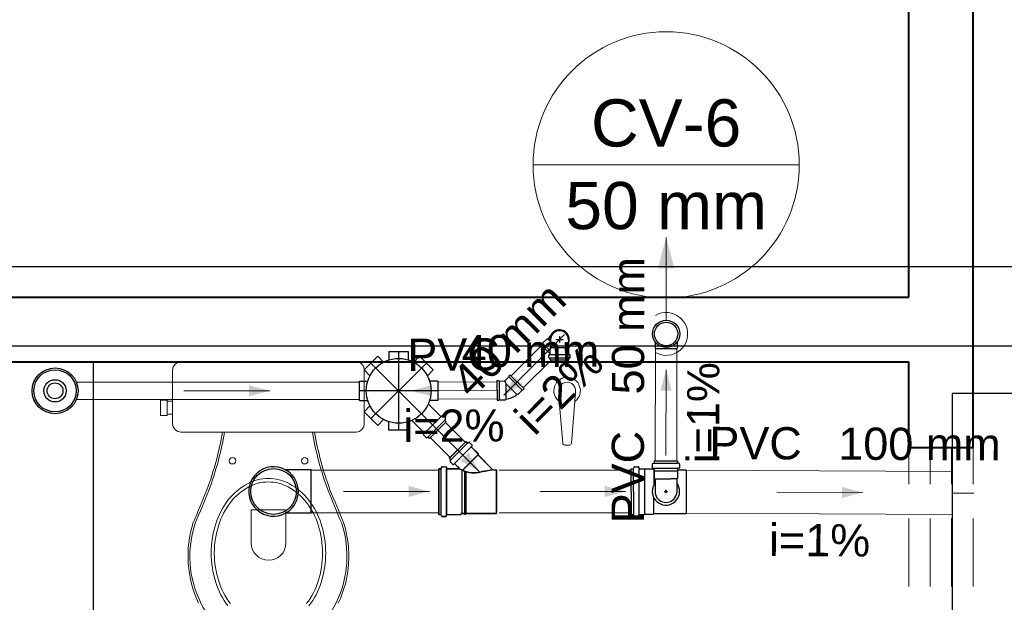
# Model space of a CAD drawing. Header units: millimetres. Extents: x 53 to 3943, y 29 to 3483.
# Tile 20 of 52: x 3883.44 to 3888.03, y 3422 to 3424.72. Entities that reach past the tile are written whole.
import ezdxf

# ---------------------------------------------------------------- set-up
doc = ezdxf.new("R2010")
doc.units = ezdxf.units.MM
doc.header["$MEASUREMENT"] = 0
doc.linetypes.add('DASHDOT', pattern=[2.54, 1.27, -0.635, 0, -0.635])
doc.linetypes.add('HIDDEN2', pattern=[0.47625, 0.3175, -0.15875])
doc.layers.get('0').update_dxf_attribs({"color": 5})
for name, color, linetype in [('ARQ-PISO', 8, 'Continuous'), ('Simbolos', 5, 'Continuous'), ('Simbolos_int', 2, 'Continuous')]:
    doc.layers.add(name, color=color, linetype=linetype)
for name, color, linetype, lineweight in [('CV-Condutos', 1, 'Continuous', 5), ('CV-Indicação coluna', 5, 'Continuous', 5), ('CV-Sentido conduto', 9, 'Continuous', 5), ('CV-Textos conduto', 7, 'Continuous', 5), ('DI-Detalhes', 1, 'Continuous', 30), ('MB_ALVENARIA', 7, 'Continuous', 40), ('MB_ESQUADRIA', 7, 'Continuous', 5), ('MB_MOBILIÁRIO', 8, 'Continuous', 13), ('TQ-Condutos', 3, 'Continuous', 5), ('TQ-Conexões', 9, 'Continuous', 5), ('TQ-Sentido conduto', 9, 'Continuous', 5), ('TQ-Textos conduto', 7, 'Continuous', 5)]:
    doc.layers.add(name, color=color, linetype=linetype, lineweight=lineweight)
doc.styles.add('Arial', font='arial.ttf')

msp = doc.modelspace()

# ---------------------------------------------------------------- hatches: boundary and pattern name
at = {"layer": 'CV-Condutos', "linetype": 'Continuous'}
msp.add_hatch(color=256, dxfattribs=at).paths.add_polyline_path([(3886.4501, 3423.705), (3886.4113, 3423.5601), (3886.4889, 3423.5601)])
at = {"layer": 'CV-Sentido conduto', "linetype": 'Continuous'}
msp.add_hatch(color=256, dxfattribs=at).paths.add_polyline_path([(3886.4499, 3423.088), (3886.4238, 3422.9914), (3886.4756, 3422.9913)])
at = {"layer": 'TQ-Sentido conduto', "linetype": 'Continuous'}
for points in [[(3885.6937, 3422.969), (3885.7803, 3423.019), (3885.7437, 3423.0556)], [(3884.6032, 3422.9899), (3884.5066, 3423.0158), (3884.5066, 3422.9641)], [(3885.2603, 3422.9902), (3885.357, 3422.9648), (3885.3568, 3423.0165)], [(3885.5796, 3422.614), (3885.5296, 3422.7006), (3885.493, 3422.664)], [(3885.3469, 3422.5209), (3885.2503, 3422.5468), (3885.2503, 3422.495)], [(3886.2608, 3422.5209), (3886.1642, 3422.5468), (3886.1642, 3422.495)], [(3887.3659, 3422.516), (3887.2695, 3422.5424), (3887.2692, 3422.4907)]]:
    msp.add_hatch(color=256, dxfattribs=at).paths.add_polyline_path(points)

# ---------------------------------------------------------------- linework, layer by layer
for p, q in [((3886.2872, 3422.5206), (3886.2872, 3422.6271)), ((3886.2976, 3422.5206), (3886.2976, 3422.6271)), ((3886.323, 3422.6283), (3886.323, 3422.414)), ((3886.3495, 3422.6266), (3886.3495, 3422.4145)), ((3886.3854, 3422.6489), (3886.3854, 3422.6314)), ((3886.3869, 3422.6509), (3886.3928, 3422.6525)), ((3886.3872, 3422.6294), (3886.3925, 3422.629)), ((3886.3934, 3422.6222), (3886.3934, 3422.5518)), ((3886.3943, 3422.6631), (3886.5037, 3422.6631)), ((3886.3943, 3422.6631), (3886.3943, 3422.6544)), ((3886.3943, 3422.6529), (3886.5037, 3422.6529)), ((3886.3943, 3422.6288), (3886.5037, 3422.6288)), ((3886.3943, 3422.627), (3886.3943, 3422.6176)), ((3886.5037, 3422.6631), (3886.5037, 3422.6544)), ((3886.5037, 3422.627), (3886.5037, 3422.6176)), ((3886.5111, 3422.6509), (3886.5052, 3422.6525)), ((3886.5108, 3422.6294), (3886.5055, 3422.629)), ((3886.5126, 3422.6489), (3886.5126, 3422.6314)), ((3886.5432, 3422.6221), (3886.5432, 3422.4189)), ((3886.3947, 3422.6172), (3886.5033, 3422.6172)), ((3886.3947, 3422.6172), (3886.3947, 3422.5836)), ((3886.3947, 3422.5836), (3886.3983, 3422.58)), ((3886.3983, 3422.58), (3886.4725, 3422.58)), ((3886.3983, 3422.58), (3886.3983, 3422.5145)), ((3886.4997, 3422.58), (3886.4725, 3422.58)), ((3886.5033, 3422.5836), (3886.4997, 3422.58)), ((3886.4997, 3422.58), (3886.4997, 3422.5145)), ((3886.5033, 3422.6172), (3886.5033, 3422.5836)), ((3886.449, 3422.5289), (3886.449, 3422.5129)), ((3886.449, 3422.5209), (3886.449, 3422.5289)), ((3886.2872, 3422.5206), (3886.2872, 3422.414)), ((3886.2976, 3422.5206), (3886.2976, 3422.414)), ((3886.3934, 3422.4189), (3886.3934, 3422.49)), ((3886.441, 3422.5209), (3886.457, 3422.5209))]:
    msp.add_line(p, q)
for points in [[(3886.3869, 3422.6509), (3886.3866, 3422.6508), (3886.3863, 3422.6506), (3886.3861, 3422.6505), (3886.3859, 3422.6503), (3886.3857, 3422.65), (3886.3856, 3422.6498), (3886.3855, 3422.6495), (3886.3854, 3422.6492), (3886.3854, 3422.6489)], [(3886.3854, 3422.6314), (3886.3854, 3422.6311), (3886.3855, 3422.6307), (3886.3856, 3422.6304), (3886.3858, 3422.6302), (3886.386, 3422.6299), (3886.3863, 3422.6297), (3886.3866, 3422.6296), (3886.3869, 3422.6295), (3886.3872, 3422.6294)], [(3886.3943, 3422.627), (3886.3943, 3422.6273), (3886.3942, 3422.6276), (3886.394, 3422.6279), (3886.3939, 3422.6282), (3886.3936, 3422.6284), (3886.3934, 3422.6286), (3886.3931, 3422.6288), (3886.3928, 3422.6289), (3886.3925, 3422.6289)], [(3886.3928, 3422.6525), (3886.3931, 3422.6526), (3886.3933, 3422.6527), (3886.3936, 3422.6529), (3886.3938, 3422.6531), (3886.3939, 3422.6533), (3886.3941, 3422.6535), (3886.3942, 3422.6538), (3886.3943, 3422.6541), (3886.3943, 3422.6544)], [(3886.5037, 3422.6544), (3886.5037, 3422.6541), (3886.5038, 3422.6538), (3886.5039, 3422.6535), (3886.504, 3422.6533), (3886.5042, 3422.6531), (3886.5044, 3422.6529), (3886.5046, 3422.6527), (3886.5049, 3422.6526), (3886.5052, 3422.6525)], [(3886.5055, 3422.6289), (3886.5052, 3422.6289), (3886.5049, 3422.6288), (3886.5046, 3422.6286), (3886.5043, 3422.6284), (3886.5041, 3422.6282), (3886.5039, 3422.6279), (3886.5038, 3422.6276), (3886.5037, 3422.6273), (3886.5037, 3422.627)], [(3886.5108, 3422.6294), (3886.5111, 3422.6295), (3886.5114, 3422.6296), (3886.5117, 3422.6297), (3886.5119, 3422.6299), (3886.5122, 3422.6302), (3886.5123, 3422.6304), (3886.5125, 3422.6307), (3886.5126, 3422.6311), (3886.5126, 3422.6314)], [(3886.5126, 3422.6489), (3886.5126, 3422.6492), (3886.5125, 3422.6495), (3886.5124, 3422.6498), (3886.5122, 3422.65), (3886.5121, 3422.6503), (3886.5119, 3422.6505), (3886.5116, 3422.6506), (3886.5114, 3422.6508), (3886.5111, 3422.6509)], [(3886.3983, 3422.5593), (3886.3927, 3422.5505), (3886.3886, 3422.5409), (3886.3861, 3422.5307), (3886.3854, 3422.5203), (3886.3863, 3422.5099), (3886.389, 3422.4998), (3886.3932, 3422.4903), (3886.399, 3422.4816), (3886.4061, 3422.4739), (3886.4144, 3422.4675), (3886.4236, 3422.4626), (3886.4335, 3422.4592), (3886.4438, 3422.4575), (3886.4542, 3422.4575), (3886.4645, 3422.4592), (3886.4744, 3422.4626), (3886.4836, 3422.4675), (3886.4918, 3422.4739), (3886.499, 3422.4816), (3886.5047, 3422.4903), (3886.509, 3422.4998), (3886.5116, 3422.5099), (3886.5126, 3422.5203), (3886.5118, 3422.5307), (3886.5094, 3422.5409), (3886.5053, 3422.5505), (3886.4997, 3422.5593)], [(3886.3983, 3422.5145), (3886.4, 3422.5065), (3886.4029, 3422.4988), (3886.407, 3422.4917), (3886.4122, 3422.4854), (3886.4184, 3422.48), (3886.4253, 3422.4756), (3886.4328, 3422.4724), (3886.4408, 3422.4705), (3886.449, 3422.4698), (3886.4572, 3422.4705), (3886.4651, 3422.4724), (3886.4727, 3422.4756), (3886.4796, 3422.48), (3886.4857, 3422.4854), (3886.4909, 3422.4917), (3886.4951, 3422.4988), (3886.498, 3422.5065), (3886.4997, 3422.5145)]]:
    msp.add_lwpolyline(points)
at = {"layer": 'ARQ-PISO'}
msp.add_lwpolyline([(3883.7803, 3423.1257), (3883.7803, 3420.7257)], dxfattribs=at)
at = {"layer": 'CV-Condutos'}
for p, q in [((3886.3992, 3422.6631), (3886.4, 3423.1865)), ((3886.4992, 3422.6631), (3886.5, 3423.1864))]:
    msp.add_line(p, q, dxfattribs=at)
for points in [[(3886.4501, 3423.355), (3886.4501, 3423.705)], [(3886.4001, 3423.1684), (3886.4141, 3423.1617), (3886.4289, 3423.1573), (3886.4443, 3423.1552), (3886.4598, 3423.1555), (3886.4751, 3423.1582), (3886.4897, 3423.1632), (3886.5034, 3423.1704), (3886.5159, 3423.1797), (3886.5267, 3423.1907), (3886.5357, 3423.2034), (3886.5427, 3423.2172), (3886.5474, 3423.232), (3886.5498, 3423.2473), (3886.5498, 3423.2628), (3886.5474, 3423.2781), (3886.5427, 3423.2928), (3886.5357, 3423.3067), (3886.5267, 3423.3193), (3886.5159, 3423.3304), (3886.5034, 3423.3396), (3886.4897, 3423.3469), (3886.4751, 3423.3519), (3886.4598, 3423.3546), (3886.4443, 3423.3549), (3886.4289, 3423.3528), (3886.4141, 3423.3483), (3886.4001, 3423.3416)]]:
    msp.add_lwpolyline(points, dxfattribs=at)
at = {"layer": 'CV-Indicação coluna'}
for p, q in [((3885.8298, 3424.0426), (3887.0704, 3424.0426)), ((3886.4501, 3423.4222), (3886.4501, 3423.3186))]:
    msp.add_line(p, q, dxfattribs=at)
msp.add_circle((3886.4501, 3424.0426), 0.6203, dxfattribs=at)
at = {"layer": 'CV-Sentido conduto'}
msp.add_lwpolyline([(3886.4492, 3422.688), (3886.4499, 3423.088)], dxfattribs=at)
at = {"layer": 'DI-Detalhes'}
for points in [[(3866.2434, 3427.4661), (3889.9829, 3427.4661), (3889.9829, 3423.1976), (3866.2434, 3423.1976), (3866.2434, 3427.4661)], [(3877.7362, 3423.5694), (3890.0034, 3423.5694), (3890.0034, 3420.1674), (3877.7362, 3420.1674), (3877.7362, 3423.5694)]]:
    msp.add_lwpolyline(points, dxfattribs=at)
at = {"layer": 'MB_ALVENARIA'}
for p, q in [((3887.5803, 3423.4257), (3887.5803, 3424.7757)), ((3887.8803, 3422.7257), (3887.8803, 3424.7757)), ((3887.5803, 3422.7257), (3887.5803, 3423.1257))]:
    msp.add_line(p, q, dxfattribs=at)
for points in [[(3878.7803, 3423.4257), (3887.5803, 3423.4257)], [(3881.7803, 3423.1257), (3887.5803, 3423.1257)], [(3887.5803, 3422.7257), (3887.8803, 3422.7257)]]:
    msp.add_lwpolyline(points, dxfattribs=at)
at = {"layer": 'MB_ESQUADRIA', "linetype": 'HIDDEN2'}
for points in [[(3887.5803, 3421.1257), (3887.5803, 3422.7257)], [(3887.6803, 3421.1257), (3887.6803, 3422.7257)], [(3887.7803, 3421.1257), (3887.7803, 3422.7257)], [(3887.8803, 3421.1257), (3887.8803, 3422.7257)]]:
    msp.add_lwpolyline(points, dxfattribs=at)
at = {"layer": 'MB_MOBILIÁRIO'}
for p, q in [((3884.1905, 3423.1257), (3885.0051, 3423.1257)), ((3885.9495, 3422.985), (3885.9528, 3422.9424)), ((3885.9512, 3422.9418), (3885.9681, 3422.7465)), ((3886.0242, 3422.9423), (3886.0089, 3422.7465)), ((3886.0275, 3422.985), (3886.0242, 3422.9423)), ((3885.978, 3422.7373), (3885.999, 3422.7373))]:
    msp.add_line(p, q, dxfattribs=at)
for points in [[(3884.1905, 3423.1257), (3884.1905, 3423.1257), (3884.1747, 3423.1228), (3884.1618, 3423.1142), (3884.1533, 3423.1013), (3884.1504, 3423.0856), (3884.1504, 3422.8379), (3884.1504, 3422.8379), (3884.1533, 3422.8222), (3884.1618, 3422.8093), (3884.1747, 3422.8007), (3884.1905, 3422.7978), (3884.5971, 3422.7978)], [(3885.0051, 3423.1257), (3885.0051, 3423.1257), (3885.0208, 3423.1228), (3885.0323, 3423.1142), (3885.0409, 3423.1013), (3885.0437, 3423.0856), (3885.0437, 3422.8379), (3885.0437, 3422.8379), (3885.0409, 3422.8222), (3885.0323, 3422.8093), (3885.0208, 3422.8007), (3885.0051, 3422.7978), (3884.5971, 3422.7978)], [(3884.1246, 3422.8751), (3884.0946, 3422.8751), (3884.0946, 3422.9109), (3884.0946, 3422.9467), (3884.1246, 3422.9467), (3884.1246, 3422.941), (3884.1504, 3422.941)], [(3884.1246, 3422.941), (3884.1246, 3422.8809)], [(3884.1246, 3422.8809), (3884.1504, 3422.8809)], [(3884.1246, 3422.8751), (3884.1246, 3422.8809)], [(3884.3923, 3422.7964), (3884.3923, 3422.7964), (3884.3927, 3422.7978)], [(3884.8018, 3422.7964), (3884.8018, 3422.7964), (3884.8014, 3422.7978)], [(3884.5169, 3422.281), (3884.5169, 3422.4356), (3884.5985, 3422.4356)], [(3884.6787, 3422.281), (3884.6787, 3422.4356), (3884.5971, 3422.4356)]]:
    msp.add_lwpolyline(points, dxfattribs=at)
for points in [[(3884.5971, 3422.5816, 0.124451), (3884.4988, 3422.5568), (3884.4988, 3422.5568, 0.105729), (3884.4084, 3422.4797), (3884.4084, 3422.4797, 0.086876), (3884.3515, 3422.3706), (3884.3515, 3422.3706, 0.077041), (3884.3303, 3422.2337), (3884.3303, 3422.2337, 0.077041), (3884.3515, 3422.0968), (3884.3515, 3422.0968, 0.086876), (3884.4084, 3421.9877)], [(3884.7857, 3421.9877, 0.086876), (3884.8426, 3422.0968), (3884.8426, 3422.0968, 0.077041), (3884.8638, 3422.2337), (3884.8638, 3422.2337, 0.077041), (3884.8426, 3422.3706), (3884.8426, 3422.3706, 0.086876), (3884.7857, 3422.4797), (3884.7857, 3422.4797, 0.105729), (3884.6953, 3422.5568), (3884.6953, 3422.5568, 0.124451), (3884.5971, 3422.5816), (3884.5971, 3422.5816)], [(3884.5971, 3422.5654, 0.124451), (3884.5052, 3422.5422), (3884.5052, 3422.5422, 0.105729), (3884.4196, 3422.4692), (3884.4196, 3422.4692, 0.086876), (3884.3653, 3422.3651), (3884.3653, 3422.3651, 0.077041), (3884.3449, 3422.2337), (3884.3449, 3422.2337, 0.077041), (3884.3653, 3422.1024), (3884.3653, 3422.1024, 0.086876), (3884.4196, 3421.9983)], [(3884.7746, 3421.9983, 0.086876), (3884.8289, 3422.1024), (3884.8289, 3422.1024, 0.077041), (3884.8492, 3422.2337), (3884.8492, 3422.2337, 0.077041), (3884.8289, 3422.3651), (3884.8289, 3422.3651, 0.086876), (3884.7746, 3422.4692), (3884.7746, 3422.4692, 0.105729), (3884.6889, 3422.5422), (3884.6889, 3422.5422, 0.124451), (3884.5971, 3422.5654), (3884.5971, 3422.5654)]]:
    msp.add_lwpolyline(points, format="xyb", dxfattribs=at)
for centre in [(3884.4296, 3422.664), (3884.766, 3422.664)]:
    msp.add_circle(centre, 0.015, dxfattribs=at)
for centre, radius, start, end in [((3885.9885, 3422.9911), 0.0618, 307.1379, 232.8621), ((3885.9885, 3422.9911), 0.0394, 351.1075, 188.8925), ((3882.8803, 3423.0586), 1.5251, 339.6909, 350.163), ((3882.8803, 3423.0586), 1.5346, 339.6909, 350.163), ((3886.3139, 3423.0586), 1.5346, 189.837, 200.3091), ((3886.3139, 3423.0586), 1.5251, 189.837, 200.3091), ((3885.978, 3422.7473), 0.01, 184.4463, 270), ((3885.999, 3422.7473), 0.01, 270, 355.5537), ((3830.9717, 3444.6029), 57.726, 337.353796, 337.518324), ((3938.2224, 3444.6029), 57.726, 202.481676, 202.646204), ((3833.8479, 3443.4054), 54.6199, 337.35144, 337.52574), ((3935.3462, 3443.4054), 54.6199, 202.47426, 202.64856), ((3884.7321, 3422.2194), 0.5098, 162.0904, 205.4458), ((3884.7246, 3422.2189), 0.4934, 161.867, 205.7625), ((3884.4695, 3422.2189), 0.4934, 334.2375, 18.133), ((3884.4621, 3422.2194), 0.5098, 334.5542, 17.9096), ((3884.5978, 3422.281), 0.0809, 180, 0), ((3884.6137, 3422.1654), 0.3702, 205.7625, 267.2081), ((3884.5805, 3422.1654), 0.3702, 272.7919, 334.2375)]:
    msp.add_arc(centre, radius, start, end, dxfattribs=at)
at = {"layer": 'Simbolos'}
for p, q in [((3885.8742, 3423.2114), (3885.8954, 3423.2326)), ((3885.8954, 3423.2326), (3885.8988, 3423.2326)), ((3885.9101, 3423.244), (3885.8988, 3423.2326)), ((3885.9119, 3423.2287), (3885.9119, 3423.2091)), ((3885.9943, 3423.2287), (3885.9943, 3423.2092)), ((3886.3994, 3423.2167), (3886.3993, 3423.1865)), ((3886.5008, 3423.2166), (3886.5007, 3423.1864)), ((3885.1587, 3423.1729), (3885.1587, 3423.1341)), ((3885.1587, 3423.1729), (3885.2487, 3423.1729)), ((3885.2487, 3423.1729), (3885.2487, 3423.1341)), ((3885.8657, 3423.2057), (3885.8714, 3423.2114)), ((3885.8657, 3423.2057), (3885.9091, 3423.1625)), ((3885.8714, 3423.2114), (3885.8742, 3423.2114)), ((3885.909, 3423.1877), (3885.9119, 3423.1906)), ((3885.9091, 3423.1593), (3885.909, 3423.1877)), ((3885.9119, 3423.2091), (3885.9119, 3423.1906)), ((3885.9943, 3423.2092), (3885.9943, 3423.1906)), ((3885.9972, 3423.1877), (3885.9943, 3423.1906)), ((3885.9973, 3423.1593), (3885.9972, 3423.1877)), ((3885.0424, 3423.0875), (3885.1061, 3423.1512)), ((3885.1061, 3423.1512), (3885.1335, 3423.1237)), ((3885.3012, 3423.1512), (3885.2738, 3423.1237)), ((3885.3012, 3423.1512), (3885.3649, 3423.0875)), ((3885.9031, 3423.1456), (3885.9031, 3423.1551)), ((3885.9045, 3423.1436), (3885.9076, 3423.1428)), ((3885.9049, 3423.1571), (3885.9072, 3423.1573)), ((3885.9091, 3423.1347), (3885.9091, 3423.1409)), ((3885.9091, 3423.1347), (3885.9973, 3423.1347)), ((3885.9973, 3423.1347), (3885.9973, 3423.1409)), ((3886.0018, 3423.1437), (3885.9987, 3423.1429)), ((3886.0014, 3423.1572), (3885.9991, 3423.1574)), ((3886.0033, 3423.1456), (3886.0033, 3423.1552)), ((3885.0424, 3423.0875), (3885.0699, 3423.06)), ((3885.3649, 3423.0875), (3885.3374, 3423.06)), ((3885.0207, 3423.0349), (3885.0595, 3423.0349)), ((3885.0207, 3422.9449), (3885.0207, 3423.0349)), ((3885.3867, 3423.0349), (3885.3478, 3423.0349)), ((3885.3867, 3423.0349), (3885.3867, 3422.9449)), ((3885.6618, 3423.0377), (3885.6622, 3422.9464)), ((3885.6618, 3423.0377), (3885.6698, 3423.0377)), ((3885.6698, 3423.0377), (3885.6718, 3423.0357)), ((3885.6718, 3423.0357), (3885.6987, 3423.0358)), ((3885.7177, 3423.055), (3885.6987, 3423.0358)), ((3885.7233, 3423.0635), (3885.7177, 3423.0578)), ((3885.7177, 3423.0578), (3885.7177, 3423.055)), ((3885.7233, 3423.0635), (3885.7881, 3422.9993)), ((3885.7796, 3422.9936), (3885.7585, 3422.9723)), ((3885.7824, 3422.9936), (3885.7796, 3422.9936)), ((3885.7881, 3422.9993), (3885.7824, 3422.9936)), ((3885.0207, 3422.9449), (3885.0595, 3422.9449)), ((3885.3867, 3422.9449), (3885.3478, 3422.9449)), ((3885.6622, 3422.9464), (3885.6702, 3422.9465)), ((3885.6702, 3422.9465), (3885.6722, 3422.9485)), ((3885.6722, 3422.9485), (3885.7022, 3422.9486)), ((3885.7022, 3422.9486), (3885.7046, 3422.951)), ((3885.7585, 3422.9723), (3885.7551, 3422.9723)), ((3885.0424, 3422.8924), (3885.0699, 3422.9198)), ((3885.3999, 3422.871), (3885.3418, 3422.9291)), ((3885.1061, 3422.8287), (3885.0424, 3422.8924)), ((3885.1061, 3422.8287), (3885.1335, 3422.8562)), ((3885.3226, 3422.7937), (3885.2645, 3422.8517)), ((3885.4067, 3422.8743), (3885.4026, 3422.8709)), ((3885.4218, 3422.8618), (3885.4094, 3422.8742)), ((3885.4221, 3422.8594), (3885.419, 3422.854)), ((3885.4255, 3422.8455), (3885.4193, 3422.8516)), ((3885.1587, 3422.8069), (3885.1587, 3422.8458)), ((3885.2487, 3422.8069), (3885.1587, 3422.8069)), ((3885.2487, 3422.8069), (3885.2487, 3422.8458)), ((3885.4255, 3422.8455), (3885.3481, 3422.7681)), ((3885.3193, 3422.7869), (3885.3227, 3422.791)), ((3885.3318, 3422.7718), (3885.3194, 3422.7842)), ((3885.3342, 3422.7715), (3885.3395, 3422.7746)), ((3885.3481, 3422.7681), (3885.342, 3422.7743)), ((3885.4398, 3422.6755), (3885.5171, 3422.7528)), ((3885.4403, 3422.676), (3885.5176, 3422.7533)), ((3885.5171, 3422.7528), (3885.5233, 3422.7467)), ((3885.5176, 3422.7533), (3885.5238, 3422.7472)), ((3885.531, 3422.7494), (3885.5257, 3422.7464)), ((3885.5315, 3422.7499), (3885.5262, 3422.7469)), ((3885.5334, 3422.7491), (3885.5458, 3422.7367)), ((3885.5339, 3422.7496), (3885.5463, 3422.7372)), ((3885.546, 3422.734), (3885.5426, 3422.73)), ((3885.5427, 3422.7273), (3885.5731, 3422.6969)), ((3885.5465, 3422.7345), (3885.5431, 3422.7305)), ((3885.5432, 3422.7278), (3885.5736, 3422.6974)), ((3885.4398, 3422.6755), (3885.4459, 3422.6693)), ((3885.4403, 3422.676), (3885.4464, 3422.6698)), ((3885.4432, 3422.6616), (3885.4462, 3422.6669)), ((3885.4437, 3422.6621), (3885.4467, 3422.6674)), ((3885.5731, 3422.6969), (3885.5731, 3422.6912)), ((3885.5731, 3422.6912), (3885.6423, 3422.622)), ((3885.5736, 3422.6974), (3885.5736, 3422.6917)), ((3885.5736, 3422.6917), (3885.6428, 3422.6225)), ((3884.7962, 3422.6225), (3884.6756, 3422.6225)), ((3885.3912, 3422.4139), (3885.3912, 3422.6269)), ((3885.3912, 3422.6269), (3885.4001, 3422.6269)), ((3885.3917, 3422.4144), (3885.3917, 3422.6274)), ((3885.3917, 3422.6274), (3885.4006, 3422.6274)), ((3885.4036, 3422.6342), (3885.402, 3422.6284)), ((3885.4041, 3422.6347), (3885.4025, 3422.6289)), ((3885.4055, 3422.6357), (3885.4244, 3422.6357)), ((3885.406, 3422.6362), (3885.4249, 3422.6362)), ((3885.4264, 3422.6339), (3885.4269, 3422.6287)), ((3885.4269, 3422.6344), (3885.4274, 3422.6292)), ((3885.4289, 3422.6269), (3885.4835, 3422.6269)), ((3885.4294, 3422.6274), (3885.484, 3422.6274)), ((3885.4435, 3422.6592), (3885.4559, 3422.6468)), ((3885.444, 3422.6597), (3885.4564, 3422.6473)), ((3885.4586, 3422.6467), (3885.4626, 3422.65)), ((3885.4591, 3422.6472), (3885.4631, 3422.6505)), ((3885.4653, 3422.6499), (3885.4849, 3422.6303)), ((3885.4658, 3422.6504), (3885.4854, 3422.6308)), ((3885.6423, 3422.622), (3885.6602, 3422.622)), ((3885.6428, 3422.6225), (3885.6607, 3422.6225)), ((3885.6602, 3422.4188), (3885.6602, 3422.622)), ((3885.6607, 3422.4193), (3885.6607, 3422.6225)), ((3886.2872, 3422.6271), (3886.2961, 3422.6271)), ((3886.2996, 3422.6345), (3886.298, 3422.6286)), ((3886.3015, 3422.6359), (3886.3204, 3422.6359)), ((3886.3224, 3422.6341), (3886.3229, 3422.629)), ((3886.3249, 3422.6271), (3886.349, 3422.6271)), ((3886.349, 3422.6271), (3886.3495, 3422.6266)), ((3886.3495, 3422.6266), (3886.389, 3422.6266)), ((3886.389, 3422.6266), (3886.3934, 3422.6222)), ((3886.3934, 3422.6221), (3886.3943, 3422.6221)), ((3886.5037, 3422.6221), (3886.5432, 3422.6221)), ((3884.7962, 3422.4193), (3884.6756, 3422.4193)), ((3885.3912, 3422.4139), (3885.4001, 3422.4139)), ((3885.3917, 3422.4144), (3885.4006, 3422.4144)), ((3885.4036, 3422.4066), (3885.402, 3422.4124)), ((3885.4041, 3422.4071), (3885.4025, 3422.4129)), ((3885.4055, 3422.4051), (3885.4244, 3422.4051)), ((3885.406, 3422.4056), (3885.4249, 3422.4056)), ((3885.4264, 3422.4069), (3885.4269, 3422.4121)), ((3885.4269, 3422.4074), (3885.4274, 3422.4126)), ((3885.4289, 3422.4139), (3885.4925, 3422.4139)), ((3885.4294, 3422.4144), (3885.493, 3422.4144)), ((3885.4925, 3422.4139), (3885.4974, 3422.4188)), ((3885.493, 3422.4144), (3885.4979, 3422.4193)), ((3885.4974, 3422.4188), (3885.5098, 3422.4188)), ((3885.4979, 3422.4193), (3885.5103, 3422.4193)), ((3885.5098, 3422.4188), (3885.5101, 3422.4158)), ((3885.5101, 3422.4158), (3885.516, 3422.4158)), ((3885.5103, 3422.4193), (3885.5106, 3422.4163)), ((3885.5106, 3422.4163), (3885.5165, 3422.4163)), ((3885.5162, 3422.4188), (3885.516, 3422.4158)), ((3885.5162, 3422.4188), (3885.6602, 3422.4188)), ((3885.5167, 3422.4193), (3885.5165, 3422.4163)), ((3885.5167, 3422.4193), (3885.6607, 3422.4193)), ((3886.2872, 3422.414), (3886.2961, 3422.414)), ((3886.2996, 3422.4067), (3886.298, 3422.4125)), ((3886.3015, 3422.4052), (3886.3204, 3422.4052)), ((3886.3224, 3422.407), (3886.3229, 3422.4122)), ((3886.3249, 3422.414), (3886.349, 3422.414)), ((3886.349, 3422.414), (3886.3495, 3422.4145)), ((3886.3495, 3422.4145), (3886.389, 3422.4145)), ((3886.389, 3422.4145), (3886.3934, 3422.4189)), ((3886.3934, 3422.4189), (3886.5432, 3422.4189))]:
    msp.add_line(p, q, dxfattribs=at)
for points in [[(3885.9943, 3423.2287), (3885.9937, 3423.2359), (3885.9918, 3423.2428), (3885.9888, 3423.2493), (3885.9846, 3423.2552), (3885.9796, 3423.2603), (3885.9737, 3423.2644), (3885.9672, 3423.2674), (3885.9602, 3423.2692), (3885.9531, 3423.2699), (3885.9459, 3423.2692), (3885.939, 3423.2674), (3885.9325, 3423.2643), (3885.9266, 3423.2602), (3885.9216, 3423.2551), (3885.9175, 3423.2493), (3885.9144, 3423.2428), (3885.9126, 3423.2358), (3885.9119, 3423.2287)], [(3885.9049, 3423.1571), (3885.9046, 3423.1571), (3885.9042, 3423.1569), (3885.904, 3423.1568), (3885.9037, 3423.1566), (3885.9035, 3423.1563), (3885.9033, 3423.1561), (3885.9032, 3423.1558), (3885.9031, 3423.1554), (3885.9031, 3423.1551)], [(3885.9031, 3423.1456), (3885.9031, 3423.1453), (3885.9031, 3423.145), (3885.9033, 3423.1447), (3885.9034, 3423.1445), (3885.9036, 3423.1442), (3885.9038, 3423.144), (3885.904, 3423.1439), (3885.9043, 3423.1437), (3885.9045, 3423.1436)], [(3885.9072, 3423.1573), (3885.9076, 3423.1574), (3885.9079, 3423.1575), (3885.9082, 3423.1576), (3885.9084, 3423.1578), (3885.9086, 3423.1581), (3885.9088, 3423.1583), (3885.9089, 3423.1586), (3885.909, 3423.159), (3885.9091, 3423.1593)], [(3885.9091, 3423.1409), (3885.909, 3423.1412), (3885.909, 3423.1415), (3885.9089, 3423.1417), (3885.9087, 3423.142), (3885.9086, 3423.1422), (3885.9083, 3423.1424), (3885.9081, 3423.1426), (3885.9079, 3423.1427), (3885.9076, 3423.1428)], [(3885.9973, 3423.1593), (3885.9973, 3423.159), (3885.9974, 3423.1587), (3885.9975, 3423.1584), (3885.9977, 3423.1581), (3885.9979, 3423.1579), (3885.9982, 3423.1577), (3885.9984, 3423.1575), (3885.9988, 3423.1574), (3885.9991, 3423.1573)], [(3885.9987, 3423.1429), (3885.9985, 3423.1428), (3885.9982, 3423.1426), (3885.998, 3423.1425), (3885.9978, 3423.1423), (3885.9976, 3423.142), (3885.9975, 3423.1418), (3885.9974, 3423.1415), (3885.9973, 3423.1412), (3885.9973, 3423.1409)], [(3886.0033, 3423.1552), (3886.0032, 3423.1555), (3886.0031, 3423.1558), (3886.003, 3423.1561), (3886.0028, 3423.1564), (3886.0026, 3423.1566), (3886.0024, 3423.1568), (3886.0021, 3423.157), (3886.0018, 3423.1571), (3886.0014, 3423.1572)], [(3886.0018, 3423.1437), (3886.0021, 3423.1438), (3886.0023, 3423.1439), (3886.0025, 3423.1441), (3886.0028, 3423.1443), (3886.0029, 3423.1445), (3886.0031, 3423.1448), (3886.0032, 3423.145), (3886.0032, 3423.1453), (3886.0033, 3423.1456)], [(3885.7046, 3422.951), (3885.7106, 3422.9522), (3885.7166, 3422.9536), (3885.7225, 3422.9554), (3885.7282, 3422.9575), (3885.7339, 3422.9599), (3885.7394, 3422.9625), (3885.7448, 3422.9655), (3885.7501, 3422.9687), (3885.7551, 3422.9723)], [(3885.3999, 3422.871), (3885.4002, 3422.8708), (3885.4005, 3422.8706), (3885.4008, 3422.8705), (3885.4011, 3422.8705), (3885.4014, 3422.8704), (3885.4017, 3422.8705), (3885.4021, 3422.8706), (3885.4023, 3422.8707), (3885.4026, 3422.8709)], [(3885.4094, 3422.8742), (3885.4091, 3422.8744), (3885.4088, 3422.8746), (3885.4085, 3422.8747), (3885.4082, 3422.8747), (3885.4079, 3422.8748), (3885.4075, 3422.8747), (3885.4072, 3422.8746), (3885.4069, 3422.8745), (3885.4067, 3422.8743)], [(3885.419, 3422.854), (3885.4189, 3422.8538), (3885.4188, 3422.8535), (3885.4187, 3422.8532), (3885.4187, 3422.8529), (3885.4188, 3422.8526), (3885.4189, 3422.8524), (3885.419, 3422.8521), (3885.4191, 3422.8518), (3885.4193, 3422.8516)], [(3885.4221, 3422.8594), (3885.4222, 3422.8596), (3885.4223, 3422.8599), (3885.4223, 3422.8602), (3885.4223, 3422.8605), (3885.4223, 3422.8608), (3885.4222, 3422.8611), (3885.4221, 3422.8613), (3885.4219, 3422.8616), (3885.4218, 3422.8618)], [(3885.3193, 3422.7869), (3885.3191, 3422.7867), (3885.319, 3422.7864), (3885.3189, 3422.786), (3885.3188, 3422.7857), (3885.3189, 3422.7854), (3885.3189, 3422.7851), (3885.319, 3422.7848), (3885.3192, 3422.7845), (3885.3194, 3422.7842)], [(3885.3227, 3422.791), (3885.3229, 3422.7912), (3885.323, 3422.7915), (3885.3231, 3422.7919), (3885.3231, 3422.7922), (3885.3231, 3422.7925), (3885.3231, 3422.7928), (3885.3229, 3422.7931), (3885.3228, 3422.7934), (3885.3226, 3422.7937)], [(3885.3318, 3422.7718), (3885.332, 3422.7716), (3885.3323, 3422.7715), (3885.3325, 3422.7714), (3885.3328, 3422.7713), (3885.3331, 3422.7713), (3885.3334, 3422.7713), (3885.3337, 3422.7713), (3885.334, 3422.7714), (3885.3342, 3422.7715)], [(3885.342, 3422.7743), (3885.3417, 3422.7745), (3885.3415, 3422.7746), (3885.3412, 3422.7747), (3885.341, 3422.7748), (3885.3407, 3422.7749), (3885.3404, 3422.7748), (3885.3401, 3422.7748), (3885.3398, 3422.7747), (3885.3395, 3422.7746)], [(3885.5233, 3422.7467), (3885.5235, 3422.7465), (3885.5237, 3422.7463), (3885.524, 3422.7462), (3885.5243, 3422.7461), (3885.5246, 3422.7461), (3885.5249, 3422.7461), (3885.5252, 3422.7461), (3885.5254, 3422.7462), (3885.5257, 3422.7463)], [(3885.5238, 3422.7472), (3885.524, 3422.747), (3885.5242, 3422.7468), (3885.5245, 3422.7467), (3885.5248, 3422.7466), (3885.5251, 3422.7466), (3885.5254, 3422.7466), (3885.5257, 3422.7466), (3885.5259, 3422.7467), (3885.5262, 3422.7468)], [(3885.5334, 3422.7491), (3885.5332, 3422.7493), (3885.533, 3422.7495), (3885.5327, 3422.7496), (3885.5324, 3422.7497), (3885.5321, 3422.7497), (3885.5318, 3422.7497), (3885.5316, 3422.7496), (3885.5313, 3422.7496), (3885.531, 3422.7494)], [(3885.5339, 3422.7496), (3885.5337, 3422.7498), (3885.5335, 3422.75), (3885.5332, 3422.7501), (3885.5329, 3422.7502), (3885.5326, 3422.7502), (3885.5323, 3422.7502), (3885.5321, 3422.7501), (3885.5318, 3422.7501), (3885.5315, 3422.7499)], [(3885.5426, 3422.73), (3885.5424, 3422.7297), (3885.5422, 3422.7294), (3885.5421, 3422.7291), (3885.5421, 3422.7288), (3885.5421, 3422.7284), (3885.5422, 3422.7281), (3885.5423, 3422.7278), (3885.5425, 3422.7275), (3885.5427, 3422.7273)], [(3885.5431, 3422.7305), (3885.5429, 3422.7302), (3885.5427, 3422.7299), (3885.5426, 3422.7296), (3885.5426, 3422.7293), (3885.5426, 3422.7289), (3885.5427, 3422.7286), (3885.5428, 3422.7283), (3885.543, 3422.728), (3885.5432, 3422.7278)], [(3885.5459, 3422.734), (3885.5461, 3422.7343), (3885.5463, 3422.7346), (3885.5464, 3422.7349), (3885.5464, 3422.7352), (3885.5464, 3422.7355), (3885.5463, 3422.7359), (3885.5462, 3422.7362), (3885.546, 3422.7365), (3885.5458, 3422.7367)], [(3885.5464, 3422.7345), (3885.5466, 3422.7348), (3885.5468, 3422.7351), (3885.5469, 3422.7354), (3885.5469, 3422.7357), (3885.5469, 3422.736), (3885.5468, 3422.7364), (3885.5467, 3422.7367), (3885.5465, 3422.737), (3885.5463, 3422.7372)], [(3885.4462, 3422.6669), (3885.4464, 3422.6672), (3885.4465, 3422.6674), (3885.4465, 3422.6677), (3885.4465, 3422.668), (3885.4465, 3422.6683), (3885.4464, 3422.6686), (3885.4463, 3422.6688), (3885.4461, 3422.6691), (3885.4459, 3422.6693)], [(3885.4467, 3422.6674), (3885.4469, 3422.6677), (3885.447, 3422.6679), (3885.447, 3422.6682), (3885.447, 3422.6685), (3885.447, 3422.6688), (3885.4469, 3422.6691), (3885.4468, 3422.6693), (3885.4466, 3422.6696), (3885.4464, 3422.6698)], [(3884.6755, 3422.6225), (3884.6594, 3422.6296), (3884.6424, 3422.6342), (3884.6249, 3422.6361), (3884.6074, 3422.6354), (3884.5901, 3422.632), (3884.5735, 3422.626), (3884.5581, 3422.6175), (3884.5441, 3422.6068), (3884.5319, 3422.5941), (3884.5218, 3422.5797), (3884.514, 3422.5639), (3884.5087, 3422.5471), (3884.5061, 3422.5297), (3884.5061, 3422.5121), (3884.5087, 3422.4947), (3884.514, 3422.4779), (3884.5218, 3422.4621), (3884.5319, 3422.4477), (3884.5441, 3422.435), (3884.5581, 3422.4243), (3884.5735, 3422.4158), (3884.5901, 3422.4098), (3884.6074, 3422.4064), (3884.6249, 3422.4057), (3884.6424, 3422.4076), (3884.6594, 3422.4122), (3884.6755, 3422.4193)], [(3884.6755, 3422.4193), (3884.6873, 3422.4265), (3884.6981, 3422.4351), (3884.7078, 3422.445), (3884.7163, 3422.4559), (3884.7233, 3422.4677), (3884.729, 3422.4803), (3884.733, 3422.4935), (3884.7355, 3422.5071), (3884.7363, 3422.5209), (3884.7355, 3422.5347), (3884.733, 3422.5483), (3884.729, 3422.5615), (3884.7233, 3422.5741), (3884.7163, 3422.5859), (3884.7078, 3422.5968), (3884.6981, 3422.6067), (3884.6873, 3422.6152), (3884.6755, 3422.6225)], [(3885.4001, 3422.6269), (3885.4004, 3422.6269), (3885.4007, 3422.627), (3885.4009, 3422.6271), (3885.4012, 3422.6272), (3885.4014, 3422.6274), (3885.4016, 3422.6276), (3885.4018, 3422.6278), (3885.4019, 3422.6281), (3885.402, 3422.6284)], [(3885.4006, 3422.6274), (3885.4009, 3422.6274), (3885.4012, 3422.6275), (3885.4014, 3422.6276), (3885.4017, 3422.6277), (3885.4019, 3422.6279), (3885.4021, 3422.6281), (3885.4023, 3422.6283), (3885.4024, 3422.6286), (3885.4025, 3422.6289)], [(3885.4055, 3422.6357), (3885.4052, 3422.6357), (3885.4049, 3422.6356), (3885.4047, 3422.6355), (3885.4044, 3422.6354), (3885.4042, 3422.6352), (3885.404, 3422.635), (3885.4038, 3422.6347), (3885.4037, 3422.6345), (3885.4036, 3422.6342)], [(3885.406, 3422.6362), (3885.4057, 3422.6362), (3885.4054, 3422.6361), (3885.4052, 3422.636), (3885.4049, 3422.6359), (3885.4047, 3422.6357), (3885.4045, 3422.6355), (3885.4043, 3422.6352), (3885.4042, 3422.635), (3885.4041, 3422.6347)], [(3885.4264, 3422.6339), (3885.4264, 3422.6342), (3885.4263, 3422.6345), (3885.4261, 3422.6348), (3885.4259, 3422.6351), (3885.4257, 3422.6353), (3885.4254, 3422.6355), (3885.4251, 3422.6356), (3885.4248, 3422.6357), (3885.4244, 3422.6357)], [(3885.4269, 3422.6344), (3885.4269, 3422.6347), (3885.4268, 3422.635), (3885.4266, 3422.6353), (3885.4264, 3422.6356), (3885.4262, 3422.6358), (3885.4259, 3422.636), (3885.4256, 3422.6361), (3885.4253, 3422.6362), (3885.4249, 3422.6362)], [(3885.4269, 3422.6287), (3885.4269, 3422.6284), (3885.427, 3422.6281), (3885.4272, 3422.6278), (3885.4274, 3422.6275), (3885.4276, 3422.6273), (3885.4279, 3422.6271), (3885.4282, 3422.627), (3885.4285, 3422.6269), (3885.4289, 3422.6269)], [(3885.4274, 3422.6292), (3885.4274, 3422.6289), (3885.4275, 3422.6286), (3885.4277, 3422.6283), (3885.4279, 3422.628), (3885.4281, 3422.6278), (3885.4284, 3422.6276), (3885.4287, 3422.6275), (3885.429, 3422.6274), (3885.4294, 3422.6274)], [(3885.4432, 3422.6616), (3885.443, 3422.6613), (3885.4429, 3422.661), (3885.4429, 3422.6607), (3885.4429, 3422.6605), (3885.4429, 3422.6602), (3885.443, 3422.6599), (3885.4431, 3422.6596), (3885.4433, 3422.6594), (3885.4435, 3422.6592)], [(3885.4437, 3422.6621), (3885.4435, 3422.6618), (3885.4434, 3422.6615), (3885.4434, 3422.6612), (3885.4434, 3422.661), (3885.4434, 3422.6607), (3885.4435, 3422.6604), (3885.4436, 3422.6601), (3885.4438, 3422.6599), (3885.444, 3422.6597)], [(3885.4559, 3422.6468), (3885.4561, 3422.6465), (3885.4564, 3422.6464), (3885.4567, 3422.6463), (3885.457, 3422.6462), (3885.4574, 3422.6462), (3885.4577, 3422.6462), (3885.458, 3422.6463), (3885.4583, 3422.6465), (3885.4586, 3422.6466)], [(3885.4564, 3422.6473), (3885.4566, 3422.647), (3885.4569, 3422.6469), (3885.4572, 3422.6468), (3885.4575, 3422.6467), (3885.4579, 3422.6467), (3885.4582, 3422.6467), (3885.4585, 3422.6468), (3885.4588, 3422.647), (3885.4591, 3422.6471)], [(3885.4653, 3422.6499), (3885.4651, 3422.6501), (3885.4648, 3422.6503), (3885.4645, 3422.6504), (3885.4642, 3422.6505), (3885.4638, 3422.6505), (3885.4635, 3422.6505), (3885.4632, 3422.6504), (3885.4629, 3422.6502), (3885.4626, 3422.65)], [(3885.4658, 3422.6504), (3885.4656, 3422.6506), (3885.4653, 3422.6508), (3885.465, 3422.6509), (3885.4647, 3422.651), (3885.4643, 3422.651), (3885.464, 3422.651), (3885.4637, 3422.6509), (3885.4634, 3422.6507), (3885.4631, 3422.6505)], [(3885.4835, 3422.6269), (3885.4838, 3422.6269), (3885.484, 3422.627), (3885.4843, 3422.627), (3885.4845, 3422.6272), (3885.4847, 3422.6273), (3885.4849, 3422.6275), (3885.4851, 3422.6277), (3885.4852, 3422.6279), (3885.4854, 3422.6281), (3885.4854, 3422.6284), (3885.4855, 3422.6286), (3885.4855, 3422.6289), (3885.4855, 3422.6292), (3885.4854, 3422.6294), (3885.4854, 3422.6297), (3885.4852, 3422.6299), (3885.4851, 3422.6301), (3885.4849, 3422.6303)], [(3885.484, 3422.6274), (3885.4843, 3422.6274), (3885.4845, 3422.6275), (3885.4848, 3422.6275), (3885.485, 3422.6277), (3885.4852, 3422.6278), (3885.4854, 3422.628), (3885.4856, 3422.6282), (3885.4857, 3422.6284), (3885.4859, 3422.6286), (3885.4859, 3422.6289), (3885.486, 3422.6291), (3885.486, 3422.6294), (3885.486, 3422.6297), (3885.4859, 3422.6299), (3885.4859, 3422.6302), (3885.4857, 3422.6304), (3885.4856, 3422.6306), (3885.4854, 3422.6308)], [(3885.6406, 3422.6229), (3885.6408, 3422.6227), (3885.6409, 3422.6225), (3885.6411, 3422.6224), (3885.6413, 3422.6223), (3885.6415, 3422.6222), (3885.6417, 3422.6221), (3885.6419, 3422.622), (3885.6421, 3422.622), (3885.6423, 3422.622)], [(3885.6411, 3422.6234), (3885.6413, 3422.6232), (3885.6414, 3422.623), (3885.6416, 3422.6229), (3885.6418, 3422.6228), (3885.642, 3422.6227), (3885.6422, 3422.6226), (3885.6424, 3422.6225), (3885.6426, 3422.6225), (3885.6428, 3422.6225)], [(3886.2961, 3422.6271), (3886.2964, 3422.6272), (3886.2967, 3422.6272), (3886.2969, 3422.6273), (3886.2972, 3422.6275), (3886.2974, 3422.6276), (3886.2976, 3422.6278), (3886.2978, 3422.6281), (3886.2979, 3422.6283), (3886.298, 3422.6286)], [(3886.3015, 3422.6359), (3886.3012, 3422.6359), (3886.3009, 3422.6358), (3886.3007, 3422.6357), (3886.3004, 3422.6356), (3886.3002, 3422.6354), (3886.3, 3422.6352), (3886.2998, 3422.635), (3886.2997, 3422.6347), (3886.2996, 3422.6345)], [(3886.3224, 3422.6341), (3886.3224, 3422.6344), (3886.3222, 3422.6347), (3886.3221, 3422.635), (3886.3219, 3422.6353), (3886.3216, 3422.6355), (3886.3214, 3422.6357), (3886.3211, 3422.6358), (3886.3207, 3422.6359), (3886.3204, 3422.6359)], [(3886.3229, 3422.629), (3886.3229, 3422.6286), (3886.323, 3422.6283), (3886.3232, 3422.628), (3886.3234, 3422.6278), (3886.3236, 3422.6276), (3886.3239, 3422.6274), (3886.3242, 3422.6272), (3886.3245, 3422.6272), (3886.3249, 3422.6271)], [(3885.402, 3422.4124), (3885.4019, 3422.4127), (3885.4018, 3422.4129), (3885.4016, 3422.4132), (3885.4014, 3422.4134), (3885.4012, 3422.4136), (3885.4009, 3422.4137), (3885.4007, 3422.4138), (3885.4004, 3422.4139), (3885.4001, 3422.4139)], [(3885.4025, 3422.4129), (3885.4024, 3422.4132), (3885.4023, 3422.4134), (3885.4021, 3422.4137), (3885.4019, 3422.4139), (3885.4017, 3422.4141), (3885.4014, 3422.4142), (3885.4012, 3422.4143), (3885.4009, 3422.4144), (3885.4006, 3422.4144)], [(3885.4036, 3422.4066), (3885.4037, 3422.4063), (3885.4038, 3422.406), (3885.404, 3422.4058), (3885.4042, 3422.4056), (3885.4044, 3422.4054), (3885.4047, 3422.4053), (3885.4049, 3422.4052), (3885.4052, 3422.4051), (3885.4055, 3422.4051)], [(3885.4041, 3422.4071), (3885.4042, 3422.4068), (3885.4043, 3422.4065), (3885.4045, 3422.4063), (3885.4047, 3422.4061), (3885.4049, 3422.4059), (3885.4052, 3422.4058), (3885.4054, 3422.4057), (3885.4057, 3422.4056), (3885.406, 3422.4056)], [(3885.4244, 3422.4051), (3885.4248, 3422.4051), (3885.4251, 3422.4052), (3885.4254, 3422.4053), (3885.4257, 3422.4055), (3885.4259, 3422.4057), (3885.4261, 3422.406), (3885.4263, 3422.4063), (3885.4264, 3422.4066), (3885.4264, 3422.4069)], [(3885.4249, 3422.4056), (3885.4253, 3422.4056), (3885.4256, 3422.4057), (3885.4259, 3422.4058), (3885.4262, 3422.406), (3885.4264, 3422.4062), (3885.4266, 3422.4065), (3885.4268, 3422.4068), (3885.4269, 3422.4071), (3885.4269, 3422.4074)], [(3885.4289, 3422.4139), (3885.4285, 3422.4139), (3885.4282, 3422.4138), (3885.4279, 3422.4137), (3885.4276, 3422.4135), (3885.4274, 3422.4133), (3885.4272, 3422.413), (3885.427, 3422.4127), (3885.4269, 3422.4124), (3885.4269, 3422.4121)], [(3885.4294, 3422.4144), (3885.429, 3422.4144), (3885.4287, 3422.4143), (3885.4284, 3422.4142), (3885.4281, 3422.414), (3885.4279, 3422.4138), (3885.4277, 3422.4135), (3885.4275, 3422.4132), (3885.4274, 3422.4129), (3885.4274, 3422.4126)], [(3886.298, 3422.4125), (3886.2979, 3422.4128), (3886.2978, 3422.413), (3886.2976, 3422.4133), (3886.2974, 3422.4135), (3886.2972, 3422.4137), (3886.2969, 3422.4138), (3886.2967, 3422.4139), (3886.2964, 3422.414), (3886.2961, 3422.414)], [(3886.2996, 3422.4067), (3886.2997, 3422.4064), (3886.2998, 3422.4061), (3886.3, 3422.4059), (3886.3002, 3422.4057), (3886.3004, 3422.4055), (3886.3007, 3422.4054), (3886.3009, 3422.4053), (3886.3012, 3422.4052), (3886.3015, 3422.4052)], [(3886.3204, 3422.4052), (3886.3207, 3422.4052), (3886.3211, 3422.4053), (3886.3214, 3422.4054), (3886.3216, 3422.4056), (3886.3219, 3422.4058), (3886.3221, 3422.4061), (3886.3222, 3422.4064), (3886.3224, 3422.4067), (3886.3224, 3422.407)], [(3886.3249, 3422.414), (3886.3245, 3422.414), (3886.3242, 3422.4139), (3886.3239, 3422.4138), (3886.3236, 3422.4136), (3886.3234, 3422.4134), (3886.3232, 3422.4131), (3886.323, 3422.4128), (3886.3229, 3422.4125), (3886.3229, 3422.4122)]]:
    msp.add_lwpolyline(points, dxfattribs=at)
at = {"layer": 'Simbolos', "linetype": 'Continuous'}
msp.add_lwpolyline([(3887.7833, 3420.8389), (3889.9216, 3420.8389), (3889.9216, 3422.9773), (3887.7833, 3422.9773), (3887.7833, 3420.8389), (3887.7833, 3420.8389)], dxfattribs=at)
at = {"layer": 'Simbolos'}
for centre, radius in [((3886.4501, 3423.255), 0.0636), ((3885.2037, 3422.9899), 0.151), ((3883.6028, 3422.9899), 0.107), ((3883.6028, 3422.9899), 0.052)]:
    msp.add_circle(centre, radius, dxfattribs=at)
at = {"layer": 'Simbolos_int'}
for p, q in [((3885.8988, 3423.2326), (3885.9078, 3423.2237)), ((3885.9365, 3423.2287), (3885.9708, 3423.2287)), ((3885.9531, 3423.2448), (3885.9531, 3423.2158)), ((3885.8742, 3423.2114), (3885.909, 3423.1766)), ((3885.9943, 3423.1906), (3885.9119, 3423.1906)), ((3886.3993, 3423.1865), (3886.5007, 3423.1864)), ((3885.9973, 3423.1575), (3885.9091, 3423.1575)), ((3885.9973, 3423.1425), (3885.9091, 3423.1424)), ((3885.6718, 3423.0357), (3885.6722, 3422.9485)), ((3885.7018, 3423.0284), (3885.6987, 3423.0358)), ((3885.7796, 3422.9936), (3885.7177, 3423.055)), ((3885.7042, 3423.0227), (3885.7018, 3423.0284)), ((3885.7042, 3423.0227), (3885.7551, 3422.9723)), ((3885.7046, 3422.951), (3885.7042, 3423.0227)), ((3885.4012, 3422.8697), (3885.3239, 3422.7924)), ((3885.4182, 3422.8527), (3885.3409, 3422.7754)), ((3885.447, 3422.6682), (3885.5244, 3422.7456)), ((3885.4475, 3422.6687), (3885.5249, 3422.7461)), ((3885.464, 3422.6512), (3885.5414, 3422.7286)), ((3885.4645, 3422.6517), (3885.5419, 3422.7291)), ((3885.5015, 3422.6197), (3885.5731, 3422.6912)), ((3885.502, 3422.6202), (3885.5736, 3422.6917)), ((3884.7962, 3422.4193), (3884.7962, 3422.6225)), ((3885.4016, 3422.4139), (3885.4016, 3422.6269)), ((3885.4021, 3422.4144), (3885.4021, 3422.6274)), ((3885.427, 3422.4139), (3885.427, 3422.6269)), ((3885.4275, 3422.4144), (3885.4275, 3422.6274)), ((3885.4974, 3422.6216), (3885.4974, 3422.4188)), ((3885.4979, 3422.6221), (3885.4979, 3422.4193)), ((3885.5098, 3422.6163), (3885.5098, 3422.4188)), ((3885.5103, 3422.6168), (3885.5103, 3422.4193)), ((3885.5162, 3422.6141), (3885.5162, 3422.4188)), ((3885.5167, 3422.6146), (3885.5167, 3422.4193))]:
    msp.add_line(p, q, dxfattribs=at)
at = {"layer": 'Simbolos_int', "linetype": 'DASHDOT'}
for p, q in [((3885.2037, 3423.1729), (3885.2037, 3422.8069)), ((3885.3331, 3423.1193), (3885.0743, 3422.8605)), ((3885.0743, 3423.1193), (3885.3868, 3422.8068)), ((3885.3867, 3422.9899), (3885.0207, 3422.9899))]:
    msp.add_line(p, q, dxfattribs=at)
at = {"layer": 'Simbolos_int'}
for points in [[(3885.9943, 3423.2092), (3885.9968, 3423.2155), (3885.9982, 3423.2221), (3885.9987, 3423.2289), (3885.9982, 3423.2357), (3885.9966, 3423.2423), (3885.9941, 3423.2486), (3885.9907, 3423.2545), (3885.9865, 3423.2598), (3885.9815, 3423.2644), (3885.9758, 3423.2682), (3885.9697, 3423.2712), (3885.9632, 3423.2732), (3885.9565, 3423.2742), (3885.9497, 3423.2742), (3885.943, 3423.2732), (3885.9365, 3423.2712), (3885.9304, 3423.2682), (3885.9247, 3423.2644), (3885.9198, 3423.2598), (3885.9155, 3423.2545), (3885.9121, 3423.2486), (3885.9096, 3423.2423), (3885.9081, 3423.2357), (3885.9075, 3423.2289), (3885.908, 3423.2221), (3885.9095, 3423.2155), (3885.9119, 3423.2091)], [(3885.9943, 3423.2092), (3885.9964, 3423.2143), (3885.9978, 3423.2195), (3885.9986, 3423.225), (3885.9987, 3423.2304), (3885.9982, 3423.2359), (3885.997, 3423.2412), (3885.9952, 3423.2464), (3885.9927, 3423.2513), (3885.9897, 3423.2559), (3885.9862, 3423.2601), (3885.9822, 3423.2638), (3885.9778, 3423.267), (3885.973, 3423.2697), (3885.968, 3423.2718), (3885.9627, 3423.2733), (3885.9573, 3423.2741), (3885.9518, 3423.2743), (3885.9464, 3423.2738), (3885.941, 3423.2727), (3885.9359, 3423.2709), (3885.9309, 3423.2685), (3885.9263, 3423.2656), (3885.9221, 3423.2621), (3885.9183, 3423.2581), (3885.915, 3423.2538), (3885.9123, 3423.249), (3885.9102, 3423.244)], [(3885.4853, 3422.628), (3885.4907, 3422.6249), (3885.4963, 3422.6221), (3885.502, 3422.6195), (3885.5078, 3422.6171), (3885.5136, 3422.615), (3885.5196, 3422.6131), (3885.5256, 3422.6114), (3885.5317, 3422.61), (3885.5378, 3422.6089)], [(3885.4858, 3422.6285), (3885.4912, 3422.6254), (3885.4968, 3422.6226), (3885.5025, 3422.62), (3885.5083, 3422.6176), (3885.5141, 3422.6155), (3885.5201, 3422.6136), (3885.5261, 3422.6119), (3885.5322, 3422.6105), (3885.5383, 3422.6094)], [(3885.5943, 3422.6145), (3885.5995, 3422.6153), (3885.6046, 3422.6162), (3885.6098, 3422.617), (3885.615, 3422.6179), (3885.6201, 3422.6189), (3885.6252, 3422.6198), (3885.6304, 3422.6208), (3885.6355, 3422.6218), (3885.6406, 3422.6229)], [(3885.5948, 3422.615), (3885.6, 3422.6158), (3885.6051, 3422.6167), (3885.6103, 3422.6175), (3885.6155, 3422.6184), (3885.6206, 3422.6194), (3885.6257, 3422.6203), (3885.6309, 3422.6213), (3885.636, 3422.6223), (3885.6411, 3422.6234)], [(3885.5378, 3422.6089), (3885.5442, 3422.6083), (3885.5505, 3422.6081), (3885.5569, 3422.6081), (3885.5632, 3422.6084), (3885.5695, 3422.6091), (3885.5758, 3422.61), (3885.5821, 3422.6112), (3885.5882, 3422.6127), (3885.5943, 3422.6145)], [(3885.5383, 3422.6094), (3885.5447, 3422.6088), (3885.551, 3422.6086), (3885.5574, 3422.6086), (3885.5637, 3422.6089), (3885.57, 3422.6096), (3885.5763, 3422.6105), (3885.5826, 3422.6117), (3885.5887, 3422.6132), (3885.5948, 3422.615)]]:
    msp.add_lwpolyline(points, dxfattribs=at)
for centre, radius in [((3886.4501, 3423.255), 0.0547), ((3883.6028, 3422.9899), 0.0985), ((3883.6028, 3422.9899), 0.037), ((3884.621, 3422.5209), 0.1065)]:
    msp.add_circle(centre, radius, dxfattribs=at)
at = {"layer": 'TQ-Condutos'}
for p, q in [((3885.8697, 3423.2018), (3885.7274, 3423.0594)), ((3885.9157, 3423.1347), (3885.7843, 3423.0031)), ((3885.6618, 3423.032), (3885.3867, 3423.0308)), ((3883.702, 3423.0299), (3885.0207, 3423.0299)), ((3883.702, 3422.9499), (3885.0207, 3422.9499)), ((3885.6622, 3422.952), (3885.3867, 3422.9508)), ((3885.4221, 3422.8422), (3885.5143, 3422.75)), ((3885.3514, 3422.7714), (3885.4436, 3422.6793)), ((3884.7962, 3422.6209), (3885.3912, 3422.6209)), ((3885.6727, 3422.6209), (3886.2872, 3422.6209)), ((3886.5432, 3422.6204), (3887.7835, 3422.6138)), ((3884.7962, 3422.4209), (3885.3912, 3422.4209)), ((3885.6727, 3422.4209), (3886.2872, 3422.4209)), ((3886.5432, 3422.4204), (3887.7824, 3422.4138))]:
    msp.add_line(p, q, dxfattribs=at)
at = {"layer": 'TQ-Conexões'}
for p, q in [((3887.7827, 3422.4638), (3887.7832, 3422.5638)), ((3887.8829, 3422.5133), (3887.7829, 3422.5138))]:
    msp.add_line(p, q, dxfattribs=at)
at = {"layer": 'TQ-Sentido conduto'}
for points in [[(3885.9764, 3423.252), (3885.6937, 3422.969)], [(3884.2032, 3422.9899), (3884.6032, 3422.9899)], [(3885.6603, 3422.992), (3885.2603, 3422.9902)], [(3885.2968, 3422.8968), (3885.5796, 3422.614)], [(3884.9469, 3422.5209), (3885.3469, 3422.5209)], [(3885.8608, 3422.5209), (3886.2608, 3422.5209)], [(3886.966, 3422.5182), (3887.3659, 3422.516)]]:
    msp.add_lwpolyline(points, dxfattribs=at)

# ---------------------------------------------------------------- texts
at = {"layer": 'CV-Indicação coluna', "char_height": 0.22, "attachment_point": 8, "line_spacing_factor": 0.6, "style": 'Arial'}
for s, insert, width in [('CV-6', (3886.4501, 3424.1252), 1.366992), ('50 mm', (3886.4501, 3423.74), 1.833691)]:
    msp.add_mtext(s, dxfattribs=dict(at, insert=insert, width=width))
at = {"layer": 'CV-Textos conduto', "char_height": 0.15, "rotation": 89.9085, "line_spacing_factor": 0.6, "style": 'Arial'}
for s, insert, width, attachment_point in [('50 mm', (3886.3492, 3422.9731), 1.283584, 7), ('i=1%', (3886.699, 3422.8876), 0.945615, 8), ('PVC', (3886.3489, 3422.8031), 0.863584, 9)]:
    msp.add_mtext(s, dxfattribs=dict(at, insert=insert, width=width, attachment_point=attachment_point))
at = {"layer": 'TQ-Textos conduto', "char_height": 0.15, "line_spacing_factor": 0.6, "style": 'Arial'}
for s, insert, width, attachment_point, rotation in [('40 mm', (3885.771, 3423.1745), 1.283584, 8, 45.0288), ('PVC', (3885.4599, 3423.0816), 0.863584, 8, 0.2636), ('40 mm', (3885.498, 3423.0972), 1.283584, 7, 0.2636), ('i=2%', (3886.0045, 3422.9412), 0.945615, 8, 45.0288), ('i=2%', (3885.4614, 3422.7516), 0.945615, 8, 0.2636), ('PVC', (3887.0817, 3422.668), 0.863584, 9, 359.6963), ('100 mm', (3887.2517, 3422.6671), 1.517168, 7, 359.6963), ('i=1%', (3887.1644, 3422.2176), 0.945615, 8, 359.6963)]:
    msp.add_mtext(s, dxfattribs=dict(at, insert=insert, width=width, attachment_point=attachment_point, rotation=rotation))

doc.saveas('drawing.dxf')
